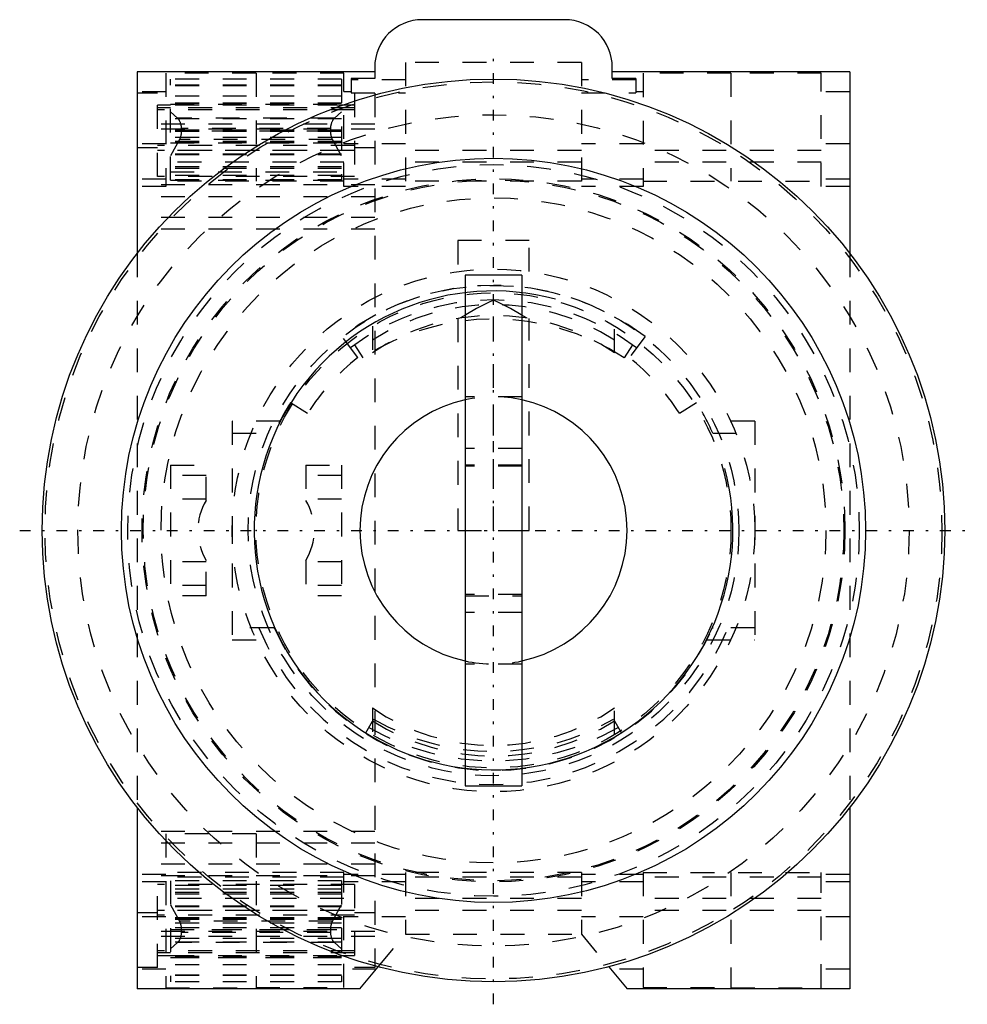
# Model space of a CAD drawing. Extents: x -20 to 20, y -20 to 21.5.
import ezdxf

# ---------------------------------------------------------------- set-up
doc = ezdxf.new("R2010")
doc.units = 0
doc.linetypes.add('CENTER', pattern=[1.5, 0.45, -0.5, 0.05, -0.5])
doc.linetypes.add('DASHED', pattern=[2, 1, -1])
for name, color, linetype in [('AM_0', 7, 'CONTINUOUS'), ('AM_10', 7, 'CONTINUOUS'), ('AM_3', 7, 'DASHED'), ('AM_7', 7, 'CENTER'), ('CONNECTIONPOINTS', 1, 'CONTINUOUS')]:
    doc.layers.add(name, color=color, linetype=linetype)

msp = doc.modelspace()

# ---------------------------------------------------------------- linework, layer by layer
at = {"layer": 'AM_0', "color": 7, "linetype": 'CONTINUOUS'}
for p, q in [((3, 21.5), (-3, 21.5)), ((-5, 19.5), (-5, 19.3)), ((5, 19.3), (5, 19.5)), ((-15, 19.3), (-15, 11.662)), ((-5, 19.3), (-15, 19.3)), ((15, 19.3), (5, 19.3)), ((15, 19.3), (15, 11.662)), ((-13.6, 17.9), (-14.15, 17.9)), ((-6.371, 17.9), (-6.4, 17.9)), ((-13.6, 17.783), (-14.15, 17.783)), ((1.2, 10.75), (-1.2, 10.75)), ((-1.2, 10.75), (-1.2, -10.75)), ((1.2, 10.75), (1.2, -10.75)), ((-1.2, -10.75), (1.2, -10.75)), ((-15, -11.662), (-15, -19.3)), ((15, -11.662), (15, -19.3)), ((-13.6, -17.783), (-14.15, -17.783)), ((-14.15, -17.9), (-13.6, -17.9)), ((-6.4, -17.9), (-6.371, -17.9)), ((-5.63, -19.3), (-4.85, -18.371)), ((4.85, -18.371), (5.63, -19.3)), ((-5.63, -19.3), (-15, -19.3)), ((15, -19.3), (5.63, -19.3))]:
    msp.add_line(p, q, dxfattribs=at)
for radius in [19, 15.666]:
    msp.add_circle((0, 0), radius, dxfattribs=at)
for centre, radius, start, end in [((-3, 19.5), 2, 90, 180), ((3, 19.5), 2, 0, 90), ((0, 0), 5.625, 102.3178, 257.6822), ((0, 0), 5.625, 282.3178, 77.6822)]:
    msp.add_arc(centre, radius, start, end, dxfattribs=at)
at = {"layer": 'AM_10', "color": 7, "linetype": 'CONTINUOUS'}
msp.add_arc((0, 0), 10.08, 75, 15, dxfattribs=at)
at = {"layer": 'AM_3', "color": 6, "linetype": 'DASHED'}
for p, q in [((-3.7, 19.7), (-3.7, 14.48)), ((3.7, 19.7), (-3.7, 19.7)), ((3.7, 19.7), (3.7, 14.48)), ((-13.8, 19.254), (-13.8, 14.48)), ((-10, 19.254), (-13.8, 19.254)), ((-10, 19.254), (-10, 14.7)), ((-6.3, 19.243), (-10, 19.243)), ((-6.3, 14.48), (-6.3, 19.243)), ((-5, 19.3), (-5, 19.02)), ((5, 19.02), (5, 19.3)), ((6.3, 19.243), (6.3, 14.48)), ((10, 19.243), (6.3, 19.243)), ((13.8, 19.254), (10, 19.254)), ((10, 19.254), (10, 14.7)), ((13.8, 14.48), (13.8, 19.254)), ((-6.4, 19), (-13.6, 19)), ((-13.6, 14.746), (-13.6, 19)), ((-6.4, 18.744), (-13.6, 18.744)), ((-6.4, 18.718), (-13.6, 18.718)), ((-6.4, 19), (-6.4, 14.746)), ((-6, 19.02), (-6, 18.419)), ((-5, 19.02), (-6, 19.02)), ((-3.7, 18.97), (-6, 18.97)), ((6, 18.97), (3.7, 18.97)), ((6, 19.02), (5, 19.02)), ((6, 19.02), (6, 18.419)), ((-13.8, 18.469), (-15, 18.469)), ((-14.15, 18.4), (-15, 18.4)), ((-14.15, 14.9), (-14.15, 18.4)), ((-6.4, 18.285), (-13.6, 18.285)), ((-6, 18.469), (-6.3, 18.469)), ((-6, 18.419), (-3.7, 18.419)), ((-5, 18.4), (-5.85, 18.4)), ((-5.85, 18.4), (-5.85, 14.9)), ((-5, 18.4), (-5, -18.4)), ((3.7, 18.419), (6, 18.419)), ((6.3, 18.469), (6, 18.469)), ((15, 18.469), (13.8, 18.469)), ((-6.4, 17.989), (-13.6, 17.989)), ((-6.4, 17.978), (-13.6, 17.978)), ((-6.4, 17.966), (-13.6, 17.966)), ((-13.6, 17.943), (-6.4, 17.943)), ((-6.4, 17.9), (-13.6, 17.9)), ((-5.85, 17.9), (-6.371, 17.9)), ((-5.85, 17.7), (-14.15, 17.7)), ((-5.85, 17.783), (-13.6, 17.783)), ((-13.6, 17.619), (-13.304, 17.352)), ((-6.696, 17.352), (-6.4, 17.619)), ((-5, 17.1), (-15, 17.1)), ((-6.4, 17.328), (-13.6, 17.328)), ((-6.696, 17.352), (-13.304, 17.352)), ((-5, 16.89), (-15, 16.89)), ((-6.4, 16.846), (-13.6, 16.846)), ((-6.4, 16.8), (-13.6, 16.8)), ((-6.851, 16.922), (-13.149, 16.922)), ((-13.149, 16.922), (-13.147, 16.808)), ((-6.853, 16.808), (-13.147, 16.808)), ((-6.853, 16.808), (-6.851, 16.922)), ((-13.8, 16.268), (-15, 16.268)), ((-5.85, 16.2), (-14.15, 16.2)), ((-6.4, 16.54), (-13.6, 16.54)), ((-13.226, 16.451), (-13.6, 15.768)), ((-6.4, 16.373), (-13.6, 16.373)), ((-6.4, 16.317), (-13.6, 16.317)), ((-13.6, 16.312), (-6.4, 16.312)), ((-6.774, 16.451), (-13.226, 16.451)), ((-6.4, 15.768), (-6.774, 16.451)), ((-3.7, 16.268), (-6.3, 16.268)), ((6.3, 16.268), (3.7, 16.268)), ((15, 16.268), (13.8, 16.268)), ((-14.15, 16.1), (-15, 16.1)), ((-5.85, 16), (-14.15, 16)), ((-6.3, 16), (-13.8, 16)), ((-6.4, 15.843), (-13.6, 15.843)), ((-6.4, 15.814), (-13.6, 15.814)), ((-5, 16.1), (-5.85, 16.1)), ((3.7, 16), (-3.7, 16)), ((13.8, 16), (6.3, 16)), ((-6.3, 15.5), (-13.8, 15.5)), ((3.7, 15.5), (-3.7, 15.5)), ((13.8, 15.5), (6.3, 15.5)), ((-6.4, 15.307), (-13.6, 15.307)), ((-6.4, 15.24), (-13.6, 15.24)), ((-13.6, 15.1), (-6.4, 15.1)), ((-6.4, 14.945), (-13.6, 14.945)), ((-13.8, 14.79), (-15, 14.79)), ((-5, 14.542), (-15, 14.542)), ((-5.85, 14.9), (-14.15, 14.9)), ((-6.3, 14.7), (-13.8, 14.7)), ((-6.4, 14.755), (-13.6, 14.755)), ((-13.6, 14.746), (-6.4, 14.745)), ((-3.7, 14.79), (-6.3, 14.79)), ((3.7, 14.7), (-3.7, 14.7)), ((6.3, 14.79), (3.7, 14.79)), ((6.3, 14.7), (13.8, 14.7)), ((15, 14.79), (13.8, 14.79)), ((-13.8, 14.48), (-15, 14.48)), ((-3.7, 14.48), (-6.3, 14.48)), ((6.3, 14.48), (3.7, 14.48)), ((15, 14.48), (13.8, 14.48)), ((-5, 14.046), (-15, 14.046)), ((-5, 13.172), (-15, 13.172)), ((-5, 12.675), (-15, 12.675)), ((1.5, 12.2), (-1.5, 12.2)), ((-1.5, 12.2), (-1.5, 10.897)), ((1.5, 10.897), (1.5, 12.2)), ((-15, 11.662), (-15, -11.662)), ((15, 11.662), (15, -11.662)), ((0, 0), (0, 9.698)), ((-1.5, 8.925), (-1.5, 0)), ((1.5, 0), (1.5, 8.925)), ((-5.1, 8.602), (-5.1, 7.476)), ((5.1, 7.476), (5.1, 8.602)), ((-5.71, 7.277), (-6.379, 8.166)), ((6.379, 8.166), (5.71, 7.277)), ((-5.851, 7.81), (-5.501, 7.271)), ((5.851, 7.81), (5.501, 7.271)), ((1.2, 5.625), (-1.2, 5.625)), ((-8.546, 5.383), (-7.827, 4.93)), ((7.827, 4.93), (8.546, 5.383)), ((-8.992, 4.6), (-11, 4.6)), ((-11, 4.6), (-11, -4.6)), ((11, 4.6), (8.992, 4.6)), ((11, 4.6), (11, -4.6)), ((-11, 4.1), (-9.23, 4.1)), ((9.23, 4.1), (11, 4.1)), ((1.2, 3.45), (-1.2, 3.45)), ((-13.6, 2.75), (-13.6, -2.75)), ((-13.6, 2.75), (-12.1, 2.75)), ((-12.1, 1.262), (-12.1, 2.75)), ((-7.9, 2.75), (-6.4, 2.75)), ((-7.9, 2.75), (-7.9, 1.262)), ((-6.4, 2.75), (-6.4, -2.75)), ((1.2, 2.75), (-1.2, 2.75)), ((1.2, 2.7), (-1.2, 2.7)), ((-12.1, 2.314), (-13.6, 2.314)), ((-6.4, 2.314), (-7.9, 2.314)), ((-12.1, 1.319), (-13.6, 1.319)), ((-6.4, 1.319), (-7.9, 1.319)), ((-1.5, 0), (1.5, 0)), ((-12.1, -1.319), (-13.6, -1.319)), ((-12.1, -2.75), (-12.1, -1.262)), ((-7.9, -1.262), (-7.9, -2.75)), ((-6.4, -1.319), (-7.9, -1.319)), ((-12.1, -2.314), (-13.6, -2.314)), ((-6.4, -2.314), (-7.9, -2.314)), ((-12.1, -2.75), (-13.6, -2.75)), ((-6.4, -2.75), (-7.9, -2.75)), ((1.2, -2.7), (-1.2, -2.7)), ((-1.2, -2.75), (1.2, -2.75)), ((1.2, -3.45), (-1.2, -3.45)), ((-9.256, -4.1), (-11, -4.1)), ((-9.256, -4.1), (-9.229, -4.104)), ((9.229, -4.104), (9.256, -4.1)), ((11, -4.1), (9.256, -4.1)), ((-11, -4.6), (-8.992, -4.6)), ((8.992, -4.6), (11, -4.6)), ((1.2, -5.625), (-1.2, -5.625)), ((-5.1, -7.476), (-5.1, -8.602)), ((5.1, -8.602), (5.1, -7.476)), ((-5.05, -7.947), (-5.392, -8.54)), ((5.05, -7.947), (5.392, -8.54)), ((-5, -12.675), (-15, -12.675)), ((-10, -12.77), (-13.8, -12.77)), ((-13.8, -12.77), (-13.8, -19.254)), ((-10, -12.77), (-10, -19.254)), ((-5, -13.172), (-15, -13.172)), ((-5, -14.046), (-15, -14.046)), ((-13.8, -14.48), (-15, -14.48)), ((-6.3, -14.4), (-13.8, -14.4)), ((-6.3, -19.243), (-6.3, -14.4)), ((-3.7, -14.48), (-6.3, -14.48)), ((3.7, -14.4), (-3.7, -14.4)), ((-3.7, -14.4), (-3.7, -17)), ((3.7, -14.4), (3.7, -17)), ((6.3, -14.48), (3.7, -14.48)), ((6.3, -14.4), (13.8, -14.4)), ((6.3, -14.4), (6.3, -19.243)), ((10, -14.4), (10, -19.254)), ((13.8, -19.254), (13.8, -14.4)), ((15, -14.48), (13.8, -14.48)), ((-5, -14.542), (-15, -14.542)), ((-13.8, -14.79), (-15, -14.79)), ((-5.85, -14.9), (-14.15, -14.9)), ((-14.15, -18.4), (-14.15, -14.9)), ((-6.3, -14.6), (-13.8, -14.6)), ((-6.4, -14.745), (-13.6, -14.746)), ((-13.6, -14.746), (-13.6, -19)), ((-6.4, -14.754), (-13.6, -14.754)), ((-6.4, -14.746), (-6.4, -19)), ((-3.7, -14.79), (-6.3, -14.79)), ((-5.85, -14.9), (-5.85, -18.4)), ((3.7, -14.6), (-3.7, -14.6)), ((6.3, -14.79), (3.7, -14.79)), ((13.8, -14.6), (6.3, -14.6)), ((15, -14.79), (13.8, -14.79)), ((-6.4, -14.945), (-13.6, -14.945)), ((-6.4, -15.1), (-13.6, -15.1)), ((-6.4, -15.24), (-13.6, -15.24)), ((-6.4, -15.307), (-13.6, -15.307)), ((-6.3, -15.5), (-13.8, -15.5)), ((3.7, -15.5), (-3.7, -15.5)), ((13.8, -15.5), (6.3, -15.5)), ((-14.15, -16.1), (-15, -16.1)), ((-5.85, -16), (-14.15, -16)), ((-6.3, -16), (-13.8, -16)), ((-13.6, -15.768), (-13.226, -16.451)), ((-6.4, -15.814), (-13.6, -15.814)), ((-6.4, -15.843), (-13.6, -15.843)), ((-6.774, -16.451), (-6.4, -15.768)), ((-5, -16.1), (-5.85, -16.1)), ((3.7, -16), (-3.7, -16)), ((13.8, -16), (6.3, -16)), ((-13.8, -16.268), (-15, -16.268)), ((-5.85, -16.2), (-14.15, -16.2)), ((-6.4, -16.312), (-13.6, -16.312)), ((-6.4, -16.317), (-13.6, -16.317)), ((-6.4, -16.373), (-13.6, -16.373)), ((-6.4, -16.54), (-13.6, -16.54)), ((-6.774, -16.451), (-13.226, -16.451)), ((-3.7, -16.268), (-6.3, -16.268)), ((6.3, -16.268), (3.7, -16.268)), ((15, -16.268), (13.8, -16.268)), ((-5, -16.89), (-15, -16.89)), ((-6.4, -16.73), (-13.6, -16.73)), ((-13.6, -16.8), (-6.4, -16.8)), ((-13.147, -16.808), (-13.149, -16.922)), ((-6.851, -16.922), (-13.149, -16.922)), ((-6.853, -16.808), (-13.147, -16.808)), ((-6.851, -16.922), (-6.853, -16.808)), ((-5, -17.1), (-15, -17.1)), ((-6.4, -17.179), (-13.6, -17.179)), ((-6.4, -17.328), (-13.6, -17.328)), ((-13.304, -17.352), (-13.6, -17.619)), ((-6.696, -17.352), (-13.304, -17.352)), ((-6.4, -17.619), (-6.696, -17.352)), ((-4.85, -18.371), (-3.7, -17)), ((-3.7, -17), (3.7, -17)), ((3.7, -17), (4.85, -18.371)), ((-5.85, -17.7), (-14.15, -17.7)), ((-5.85, -17.783), (-13.6, -17.783)), ((-13.6, -17.9), (-6.4, -17.9)), ((-6.4, -17.943), (-13.6, -17.943)), ((-6.4, -17.966), (-13.6, -17.966)), ((-13.6, -17.978), (-6.4, -17.978)), ((-6.4, -17.989), (-13.6, -17.989)), ((-6.371, -17.9), (-5.85, -17.9)), ((-14.15, -18.4), (-15, -18.4)), ((-13.8, -18.469), (-15, -18.469)), ((-6.4, -18.285), (-13.6, -18.285)), ((-4.933, -18.469), (-6.3, -18.469)), ((-5, -18.4), (-5.85, -18.4)), ((6.3, -18.469), (4.933, -18.469)), ((15, -18.469), (13.8, -18.469)), ((-6.4, -18.718), (-13.6, -18.718)), ((-6.4, -18.744), (-13.6, -18.744)), ((-6.4, -19), (-13.6, -19)), ((-13.8, -19.254), (-10, -19.254)), ((-10, -19.243), (-6.3, -19.243)), ((6.3, -19.243), (10, -19.243)), ((10, -19.254), (13.8, -19.254))]:
    msp.add_line(p, q, dxfattribs=at)
for points in [[(-13.304, 17.352), (-13.296, 17.345), (-13.282, 17.33), (-13.268, 17.313), (-13.261, 17.304), (-13.254, 17.295), (-13.241, 17.276), (-13.229, 17.255), (-13.218, 17.233), (-13.207, 17.21), (-13.197, 17.186), (-13.192, 17.173), (-13.188, 17.161), (-13.18, 17.135), (-13.173, 17.108), (-13.166, 17.081), (-13.161, 17.053), (-13.156, 17.024), (-13.155, 17.01), (-13.153, 16.995), (-13.15, 16.966), (-13.149, 16.936), (-13.149, 16.922)], [(-6.851, 16.922), (-6.851, 16.936), (-6.85, 16.966), (-6.847, 16.995), (-6.845, 17.01), (-6.844, 17.024), (-6.839, 17.053), (-6.834, 17.081), (-6.827, 17.108), (-6.82, 17.135), (-6.812, 17.161), (-6.808, 17.173), (-6.803, 17.186), (-6.793, 17.21), (-6.782, 17.233), (-6.771, 17.255), (-6.759, 17.276), (-6.746, 17.295), (-6.739, 17.304), (-6.732, 17.313), (-6.718, 17.33), (-6.704, 17.345), (-6.696, 17.352)], [(-13.147, 16.808), (-13.147, 16.797), (-13.147, 16.776), (-13.148, 16.754), (-13.148, 16.743), (-13.149, 16.732), (-13.151, 16.71), (-13.153, 16.689), (-13.156, 16.668), (-13.16, 16.647), (-13.164, 16.626), (-13.166, 16.616), (-13.168, 16.606), (-13.173, 16.586), (-13.179, 16.566), (-13.185, 16.547), (-13.191, 16.528), (-13.198, 16.51), (-13.202, 16.501), (-13.206, 16.492), (-13.214, 16.475), (-13.222, 16.459), (-13.226, 16.451)], [(-6.774, 16.451), (-6.778, 16.459), (-6.786, 16.475), (-6.794, 16.492), (-6.798, 16.501), (-6.802, 16.51), (-6.809, 16.528), (-6.815, 16.547), (-6.821, 16.566), (-6.827, 16.586), (-6.832, 16.606), (-6.834, 16.616), (-6.836, 16.626), (-6.84, 16.647), (-6.844, 16.668), (-6.847, 16.689), (-6.849, 16.71), (-6.851, 16.732), (-6.852, 16.743), (-6.852, 16.754), (-6.853, 16.776), (-6.853, 16.797), (-6.853, 16.808)], [(0, 9.698), (-0.24, 9.583), (-0.71, 9.34), (-1.168, 9.079), (-1.393, 8.942)], [(1.393, 8.942), (1.168, 9.079), (0.71, 9.34), (0.24, 9.583), (0, 9.698)], [(-13.226, -16.451), (-13.222, -16.459), (-13.214, -16.475), (-13.206, -16.492), (-13.202, -16.501), (-13.198, -16.51), (-13.191, -16.528), (-13.185, -16.547), (-13.179, -16.566), (-13.173, -16.586), (-13.168, -16.606), (-13.166, -16.616), (-13.164, -16.626), (-13.16, -16.647), (-13.156, -16.668), (-13.153, -16.689), (-13.151, -16.71), (-13.149, -16.732), (-13.148, -16.743), (-13.148, -16.754), (-13.147, -16.776), (-13.147, -16.797), (-13.147, -16.808)], [(-6.853, -16.808), (-6.853, -16.797), (-6.853, -16.776), (-6.852, -16.754), (-6.852, -16.743), (-6.851, -16.732), (-6.849, -16.71), (-6.847, -16.689), (-6.844, -16.668), (-6.84, -16.647), (-6.836, -16.626), (-6.834, -16.616), (-6.832, -16.606), (-6.827, -16.586), (-6.821, -16.566), (-6.815, -16.547), (-6.809, -16.528), (-6.802, -16.51), (-6.798, -16.501), (-6.794, -16.492), (-6.786, -16.475), (-6.778, -16.459), (-6.774, -16.451)], [(-13.149, -16.922), (-13.149, -16.936), (-13.15, -16.966), (-13.153, -16.995), (-13.155, -17.01), (-13.156, -17.024), (-13.161, -17.053), (-13.166, -17.081), (-13.173, -17.108), (-13.18, -17.135), (-13.188, -17.161), (-13.192, -17.173), (-13.197, -17.186), (-13.207, -17.21), (-13.218, -17.233), (-13.229, -17.255), (-13.241, -17.276), (-13.254, -17.295), (-13.261, -17.304), (-13.268, -17.313), (-13.282, -17.33), (-13.296, -17.345), (-13.304, -17.352)], [(-6.696, -17.352), (-6.704, -17.345), (-6.718, -17.33), (-6.732, -17.313), (-6.739, -17.304), (-6.746, -17.295), (-6.759, -17.276), (-6.771, -17.255), (-6.782, -17.233), (-6.793, -17.21), (-6.803, -17.186), (-6.808, -17.173), (-6.812, -17.161), (-6.82, -17.135), (-6.827, -17.108), (-6.834, -17.081), (-6.839, -17.053), (-6.844, -17.024), (-6.845, -17.01), (-6.847, -16.995), (-6.85, -16.966), (-6.851, -16.936), (-6.851, -16.922)]]:
    msp.add_lwpolyline(points, dxfattribs=at)
for radius in [18.882, 17.5, 15.4, 14.8, 14.75, 14, 11, 10.33, 10]:
    msp.add_circle((0, 0), radius, dxfattribs=at)
for centre, radius, start, end in [((0, -0.3), 10.6, 53, 127), ((0, -0.3), 10, 53, 127), ((0, 0), 9.5, 57.5311, 122.4689), ((0, -1.2), 10.1, 57, 123), ((0, 0), 9.05, 55.6993, 124.3007), ((0, 0), 9.25, 128.1184, 147.795), ((0, 0), 9.25, 32.205, 51.8816), ((0, 0), 5.625, 77.6822, 102.3178), ((0, 0), 10.1, 147.795, 156.0499), ((0, 0), 10.1, 23.9501, 32.205), ((-10, 0), 2.45, 148.9973, 211.0027), ((-10, 0), 2.45, 328.9973, 31.0027), ((0, 0), 10.7, 202.5306, 337.4694), ((0, 0), 10.1, 203.9726, 336.0274), ((0, 0), 5.625, 257.6822, 282.3178), ((0, 0), 9.05, 235.6993, 304.3007), ((0, 0), 9.5, 237.5311, 302.4689), ((0, 0.8), 10.1, 240, 300), ((0, 0.8), 10.5, 240, 300)]:
    msp.add_arc(centre, radius, start, end, dxfattribs=at)
at = {"layer": 'AM_7', "color": 4, "linetype": 'CENTER'}
for p, q in [((0, -19.95), (0, 19.95)), ((-19.95, 0), (19.95, 0)), ((-1.32, 0), (1.32, 0))]:
    msp.add_line(p, q, dxfattribs=at)
at = {"layer": 'CONNECTIONPOINTS', "color": 1, "linetype": 'CONTINUOUS'}
for p in [(-10, 0, -6.5), (-10, 0, -6.5), (0, 0, -6.5), (0, 0), (0, 0, -6.3), (0, 0, -6.5), (0, 0, 44.95), (10, 0, -6.5)]:
    msp.add_point(p, dxfattribs=at)

doc.saveas('drawing.dxf')
